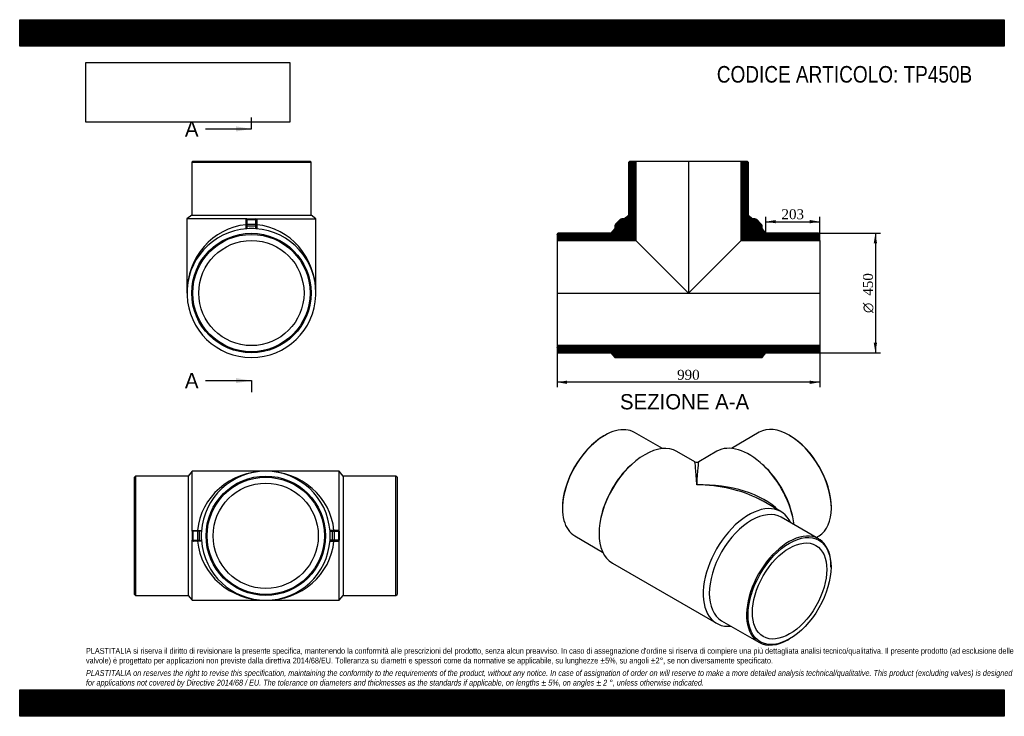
# Model space of a CAD drawing. Header units: millimetres. Extents: x 0 to 3712, y 0 to 2625.
import ezdxf
from ezdxf.enums import TextEntityAlignment as Align
from ezdxf.lldxf.tags import DXFTag

# ---------------------------------------------------------------- set-up
doc = ezdxf.new("R2010")
doc.units = ezdxf.units.MM
doc.header["$LTSCALE"] = 12.5
for name, color, linetype in [('Default', 7, 'Continuous'), ('DV3_Default', 7, 'Continuous'), ('TP450B', 7, 'Continuous')]:
    doc.layers.add(name, color=color, linetype=linetype)
doc.styles.add('SEACAD_Solid_Edge_ANSI', font='seans.ttf')
doc.styles.add('SEACAD_Solid_Edge_ANSI1_Symbols', font='semeca1.ttf')
doc.styles.add('SEACAD_Times_New_Roman', font='times.ttf')
tags = doc.linetypes.add('CENTER2', pattern=[28.575, 19.05, -3.175, 3.175, -3.175]).pattern_tags.tags
tags[10:11] = [DXFTag(74, 4), DXFTag(75, 0), DXFTag(340, '0'), DXFTag(46, 0.0), DXFTag(50, 0.0), DXFTag(44, 0.0), DXFTag(45, 0.0)]
tags[8:9] = [DXFTag(74, 4), DXFTag(75, 0), DXFTag(340, '0'), DXFTag(46, 0.0), DXFTag(50, 0.0), DXFTag(44, 0.0), DXFTag(45, 0.0)]
tags[6:7] = [DXFTag(74, 4), DXFTag(75, 0), DXFTag(340, '0'), DXFTag(46, 0.0), DXFTag(50, 0.0), DXFTag(44, 0.0), DXFTag(45, 0.0)]
tags[4:5] = [DXFTag(74, 4), DXFTag(75, 0), DXFTag(340, '0'), DXFTag(46, 0.0), DXFTag(50, 0.0), DXFTag(44, 0.0), DXFTag(45, 0.0)]
doc.dimstyles.new('ANSImm', dxfattribs={"dimtxt": 37.5, "dimasz": 37.5, "dimexe": 18.75, "dimexo": 0, "dimgap": 9.375, "dimtad": 1, "dimdsep": 46, "dimtxsty": 'SEACAD_Times_New_Roman', "dimblk1": '_SE_FILLED', "dimblk2": '_SE_FILLED', "dimsah": 1, "dimcen": 18.75, "dimazin": 0, "dimtfac": 0.85, "dimtdec": 3, "dimtofl": 0, "dimtmove": 0, "dimatfit": 3, "dimfxl": 1, "dimarcsym": 0})
picture_1 = doc.add_image_def('image1.jpg', size_in_pixel=(4302, 1260))

# ---------------------------------------------------------------- blocks, each defined once
blk = doc.blocks.new('SE')
at = {"layer": 'TP450B', "color": 7, "linetype": 'Continuous'}
for p, q in [((2205.6, 1058.3), (2202.7, 1056.7)), ((2423.1, 1008.8), (2318.1, 1069.4)), ((2788.8, 1070.3), (2683.8, 1009.6)), ((2904.2, 1057.5), (2901.3, 1059.1)), ((2545.2, 959.1), (2478, 997.9)), ((2628.9, 998.7), (2560.2, 959.1)), ((2308.1, 949.8), (2301.4, 943.7)), ((2805.5, 944.5), (2798.8, 950.6)), ((2046.5, 786), (2046.5, 782.7)), ((2870.5, 771.3), (2803.2, 810.1)), ((3060.4, 783.5), (3060.4, 786.8)), ((2193.6, 757), (2191.7, 748.2)), ((3012.4, 668.5), (2871.7, 749.8)), ((2915.2, 749), (2913.3, 757.8)), ((2093.1, 679.7), (2198.1, 619.1)), ((3002.7, 674.1), (3013.8, 680.5)), ((2235, 577), (2627.5, 350.4)), ((3059, 562.3), (3059, 565.5)), ((2646.7, 360.1), (2787.4, 278.8)), ((2899.9, 290), (2902.8, 291.6))]:
    blk.add_line(p, q, dxfattribs=at)
blk.add_arc((2552.7, 972.1), 15, 240.253, 299.4072, dxfattribs=at)
for centre, major_axis, ratio, start_param, end_param in [((2205.6, 874.6), (112.5, 194.9), 0.57735, 0, 3.141593), ((2901.3, 875.4), (-112.5, 194.9), 0.57735, 3.141593, 6.283185), ((2202.7, 876.2), (-110.5, -191.4), 0.57735, 3.926991, 5.497787), ((2904.2, 877), (110.5, -191.4), 0.57735, 0.785398, 2.356194), ((2356.5, 787.4), (-121.5, -210.4), 0.57735, 3.141593, 6.283185), ((2750.4, 788.2), (121.5, -210.4), 0.57735, 0.94533, 3.141593), ((2346.3, 793.3), (-112.5, -194.9), 0.57735, 4.212817, 5.211961), ((2552.7, 674.1), (7.6, -285), 0.025898, 2.340306, 3.125704), ((2552.7, 674.1), (-7.6, -285), 0.025898, 3.157481, 3.94288), ((2760.6, 794.2), (-112.5, 194.9), 0.57735, 4.212817, 5.211961), ((2552.7, 674.1), (354.2, 8.9), 0.559821, 0.494269, 1.5567), ((2552.7, 674.1), (354.2, -8.9), 0.559821, 0.857569, 1.584892), ((2552.7, 674.1), (354.2, -8.9), 0.559821, 0.799494, 0.857569), ((2749, 560.8), (-121.5, -210.4), 0.57735, 2.754276, 6.670502), ((2759.2, 554.9), (-112.5, -194.9), 0.57735, 3.141593, 6.283185), ((2899.9, 473.7), (-112.5, -194.9), 0.57735, 2.356194, 6.283185), ((2899.9, 473.7), (-112.5, -194.9), 0.57735, 0, 0.785398)]:
    blk.add_ellipse(centre, major_axis=major_axis, ratio=ratio, start_param=start_param, end_param=end_param, dxfattribs=at)
for major_axis in [(110.5, 191.4), (-99.1, -171.7)]:
    blk.add_ellipse((2902.8, 472.1), major_axis=major_axis, ratio=0.57735, dxfattribs=at)
blk = doc.blocks.new('SE1')
at = {"layer": 'TP450B', "color": 7, "linetype": 'Continuous'}
for p, q in [((652.7, 2092), (648.7, 2088)), ((648.7, 2088), (1098.7, 2088)), ((648.7, 2088), (648.7, 1889)), ((652.7, 2092), (1094.7, 2092)), ((1098.7, 2088), (1094.7, 2092)), ((1098.7, 1889), (1098.7, 2088)), ((648.7, 1889), (630.7, 1874.5)), ((856.7, 1874.5), (630.7, 1874.5)), ((630.7, 1874.5), (630.7, 1595)), ((648.7, 1889), (1098.7, 1889)), ((853.7, 1869.4), (853.7, 1871.5)), ((853.7, 1852.8), (853.7, 1869.4)), ((856.7, 1874.5), (890.7, 1874.5)), ((856.7, 1874.5), (856.7, 1871.5)), ((856.7, 1871.5), (890.7, 1871.5)), ((856.7, 1871.5), (856.7, 1854.9)), ((890.7, 1871.5), (890.7, 1874.5)), ((890.7, 1874.5), (1116.7, 1874.5)), ((890.7, 1854.9), (890.7, 1871.5)), ((893.7, 1871.5), (893.7, 1869.4)), ((893.7, 1869.4), (893.7, 1852.8)), ((1116.7, 1874.5), (1098.7, 1889)), ((1116.7, 1595), (1116.7, 1874.5)), ((853.7, 1847.8), (853.7, 1852.8)), ((853.7, 1837.1), (853.7, 1847.8)), ((853.7, 1847.8), (856.7, 1847.8)), ((856.7, 1854.9), (890.7, 1854.9)), ((856.7, 1854.9), (856.7, 1847.8)), ((856.7, 1847.8), (890.7, 1847.8)), ((856.7, 1847.8), (856.7, 1837.4)), ((890.7, 1847.8), (890.7, 1854.9)), ((890.7, 1837.4), (890.7, 1847.8)), ((890.7, 1847.8), (893.7, 1847.8)), ((893.7, 1852.8), (893.7, 1847.8)), ((893.7, 1847.8), (893.7, 1837.1))]:
    blk.add_line(p, q, dxfattribs=at)
for radius in [225, 221, 198.3]:
    blk.add_circle((873.7, 1595), radius, dxfattribs=at)
for centre, radius, start, end in [((856.7, 1871.5), 3, 90, 180), ((890.7, 1871.5), 3, 0, 90), ((873.7, 1595), 243, 94.0116, 85.9884), ((873.7, 1595), 243, 85.9884, 94.0116)]:
    blk.add_arc(centre, radius, start, end, dxfattribs=at)
for centre, major_axis, ratio, start_param, end_param in [((856.7, 1869.4), (-3, 0), 0.707107, 4.712389, 6.283185), ((890.7, 1869.4), (-3, 0), 0.707107, 3.141593, 4.712389), ((873.7, 1595), (0, -258), 0.94186, 3.22399, 4.712389), ((856.7, 1852.8), (-3, 0), 0.707107, 4.712389, 6.283185), ((890.7, 1852.8), (-3, 0), 0.707107, 3.141593, 4.712389), ((873.7, 1595), (0, 258), 0.94186, 4.712389, 6.200788)]:
    blk.add_ellipse(centre, major_axis=major_axis, ratio=ratio, start_param=start_param, end_param=end_param, dxfattribs=at)
blk = doc.blocks.new('SE3')
at = {"color": 7, "linetype": 'Continuous', "style": 'SEACAD_Solid_Edge_ANSI'}
blk.add_text('A', height=57.5, dxfattribs=at).set_placement((623, 2242.2), align=Align.TOP_LEFT)
blk = doc.blocks.new('SE4')
at = {"color": 7, "linetype": 'Continuous', "style": 'SEACAD_Solid_Edge_ANSI'}
blk.add_text('A', height=57.5, dxfattribs=at).set_placement((623, 1293.7), align=Align.TOP_LEFT)
blk = doc.blocks.new('SEANNOT_GROUP')
at = {"linetype": 'Continuous'}
blk.add_hatch(color=7, dxfattribs=at).paths.add_polyline_path([(816.2, 2203.8), (873.7, 2213.4), (816.2, 2223)])
at = {"color": 7, "linetype": 'Continuous'}
blk.add_lwpolyline([(701.2, 2213.4), (873.7, 2213.4)], dxfattribs=at)
blk = doc.blocks.new('SEANNOT_GROUP1')
at = {"linetype": 'Continuous'}
blk.add_hatch(color=7, dxfattribs=at).paths.add_polyline_path([(816.2, 1255.4), (873.7, 1265), (816.2, 1274.6)])
at = {"color": 7, "linetype": 'Continuous'}
blk.add_lwpolyline([(701.2, 1265), (873.7, 1265)], dxfattribs=at)
blk = doc.blocks.new('SE2')
at = {"layer": 'Default', "color": 7, "linetype": 'CENTER2'}
for p, q in [((873.7, 2213.4), (873.7, 2256.6)), ((873.7, 1265), (873.7, 1221.9))]:
    blk.add_line(p, q, dxfattribs=at)
at = {"layer": 'Default', "color": 7, "linetype": 'CENTER2', "const_width": 0.0001}
blk.add_lwpolyline([(873.7, 2213.4), (873.7, 1265)], dxfattribs=at)
at = {"layer": 'Default'}
for name in ['SE3', 'SEANNOT_GROUP', 'SE4', 'SEANNOT_GROUP1']:
    blk.add_blockref(name, (0, 0), dxfattribs=at)
blk = doc.blocks.new('SE5')
at = {"layer": 'TP450B', "linetype": 'Continuous'}
h = blk.add_hatch(dxfattribs=at)
h.set_pattern_fill('LINE', scale=0.629921, angle=45, style=0)
edge = h.paths.add_edge_path()
edge.add_line((2026.5, 1816), (2026.5, 1793.3))
edge.add_line((2026.5, 1793.3), (2323.2, 1793.3))
edge.add_line((2323.2, 1793.3), (2323.2, 2092))
edge.add_line((2323.2, 2092), (2300.5, 2092))
edge.add_line((2300.5, 2092), (2296.5, 2088))
edge.add_line((2296.5, 2088), (2296.5, 1889))
edge.add_line((2296.5, 1889), (2278.5, 1874.5))
edge.add_line((2278.5, 1874.5), (2270.6, 1874.5))
edge.add_arc((2270.6, 1864.5), 10, 90, 135)
edge.add_line((2263.5, 1871.5), (2246.9, 1854.9))
edge.add_arc((2254, 1847.8), 10, 135, 180)
edge.add_line((2244, 1847.8), (2244, 1838))
edge.add_line((2244, 1838), (2229.5, 1820))
edge.add_line((2229.5, 1820), (2030.5, 1820))
edge.add_line((2030.5, 1820), (2026.5, 1816))
h = blk.add_hatch(dxfattribs=at)
h.set_pattern_fill('LINE', scale=0.629921, angle=45, style=0)
edge = h.paths.add_edge_path()
edge.add_line((2746.5, 2088), (2742.5, 2092))
edge.add_line((2742.5, 2092), (2719.8, 2092))
edge.add_line((2719.8, 2092), (2719.8, 1793.3))
edge.add_line((2719.8, 1793.3), (3016.5, 1793.3))
edge.add_line((3016.5, 1793.3), (3016.5, 1816))
edge.add_line((3016.5, 1816), (3012.5, 1820))
edge.add_line((3012.5, 1820), (2813.5, 1820))
edge.add_line((2813.5, 1820), (2799, 1838))
edge.add_line((2799, 1838), (2799, 1847.8))
edge.add_arc((2789, 1847.8), 10, 0, 45)
edge.add_line((2796, 1854.9), (2779.4, 1871.5))
edge.add_arc((2772.3, 1864.5), 10, 45, 90)
edge.add_line((2772.3, 1874.5), (2764.5, 1874.5))
edge.add_line((2764.5, 1874.5), (2746.5, 1889))
edge.add_line((2746.5, 1889), (2746.5, 2088))
h = blk.add_hatch(dxfattribs=at)
h.set_pattern_fill('LINE', scale=0.629921, angle=45, style=0)
h.paths.add_polyline_path([(3016.5, 1374), (3016.5, 1396.7), (2026.5, 1396.7), (2026.5, 1374), (2030.5, 1370), (2229.5, 1370), (2244, 1352), (2799, 1352), (2813.5, 1370), (3012.5, 1370)])
at = {"layer": 'DV3_Default', "color": 7, "linetype": 'CENTER2'}
for p, q in [((2521.5, 2093.7), (2521.5, 1593.2)), ((2024.7, 1595), (3018.2, 1595))]:
    blk.add_line(p, q, dxfattribs=at)
at = {"layer": 'TP450B', "color": 7, "linetype": 'Continuous'}
for p, q in [((2296.5, 2088), (2300.5, 2092)), ((2296.5, 1889), (2296.5, 2088)), ((2300.5, 2092), (2323.2, 2092)), ((2323.2, 2092), (2719.8, 2092)), ((2323.2, 2092), (2323.2, 1793.3)), ((2719.8, 2092), (2742.5, 2092)), ((2719.8, 1793.3), (2719.8, 2092)), ((2742.5, 2092), (2746.5, 2088)), ((2746.5, 2088), (2746.5, 1889)), ((2263.5, 1871.5), (2246.9, 1854.9)), ((2278.5, 1874.5), (2270.6, 1874.5)), ((2278.5, 1874.5), (2296.5, 1889)), ((2746.5, 1889), (2764.5, 1874.5)), ((2772.3, 1874.5), (2764.5, 1874.5)), ((2796, 1854.9), (2779.4, 1871.5)), ((2026.5, 1816), (2030.5, 1820)), ((2229.5, 1820), (2030.5, 1820)), ((2244, 1838), (2229.5, 1820)), ((2244, 1847.8), (2244, 1838)), ((2799, 1838), (2799, 1847.8)), ((2813.5, 1820), (2799, 1838)), ((3012.5, 1820), (2813.5, 1820)), ((3012.5, 1820), (3016.5, 1816)), ((2026.5, 1816), (2026.5, 1793.3)), ((2026.5, 1793.3), (2026.5, 1396.7)), ((2026.5, 1793.3), (2323.2, 1793.3)), ((2323.2, 1793.3), (2521.5, 1595)), ((2521.5, 1595), (2719.8, 1793.3)), ((2719.8, 1793.3), (3016.5, 1793.3)), ((3016.5, 1793.3), (3016.5, 1816)), ((3016.5, 1793.3), (3016.5, 1396.7)), ((3016.5, 1396.7), (2026.5, 1396.7)), ((2026.5, 1396.7), (2026.5, 1374)), ((2030.5, 1370), (2026.5, 1374)), ((3016.5, 1374), (3012.5, 1370)), ((3016.5, 1374), (3016.5, 1396.7)), ((2030.5, 1370), (2229.5, 1370)), ((2229.5, 1370), (2244, 1352)), ((2244, 1352), (2799, 1352)), ((2799, 1352), (2813.5, 1370)), ((2813.5, 1370), (3012.5, 1370))]:
    blk.add_line(p, q, dxfattribs=at)
for centre, start, end in [((2270.6, 1864.5), 90, 135), ((2772.3, 1864.5), 45, 90), ((2254, 1847.8), 135, 180), ((2789, 1847.8), 0, 45)]:
    blk.add_arc(centre, 10, start, end, dxfattribs=at)
blk = doc.blocks.new('GDimGGroup')
at = {"layer": 'Default', "linetype": 'Continuous'}
for points in [[(3232.7, 1782.5), (3226.5, 1820), (3220.2, 1782.5)], [(3232.7, 1407.5), (3220.2, 1407.5), (3226.5, 1370)]]:
    blk.add_hatch(color=7, dxfattribs=at).paths.add_polyline_path(points)
at = {"layer": 'Default', "color": 7, "linetype": 'Continuous'}
for p, q in [((3012.5, 1820), (3245.2, 1820)), ((3226.5, 1820), (3226.5, 1370)), ((3012.5, 1370), (3245.2, 1370))]:
    blk.add_line(p, q, dxfattribs=at)
for s, style, p in [('450', 'SEACAD_Times_New_Roman', (3179.6, 1584.9)), ('O', 'SEACAD_Solid_Edge_ANSI1_Symbols', (3179.6, 1519.7))]:
    blk.add_text(s, height=37.5, rotation=90, dxfattribs=dict(at, style=style)).set_placement(p, align=Align.TOP_LEFT)
blk = doc.blocks.new('DMBLK42')
at = {"layer": 'Default', "linetype": 'Continuous'}
for points in [[(2064, 1252.5), (2064, 1265), (2026.5, 1258.8)], [(2979, 1252.5), (3016.5, 1258.8), (2979, 1265)]]:
    blk.add_hatch(color=7, dxfattribs=at).paths.add_polyline_path(points)
at = {"layer": 'Default', "color": 7, "linetype": 'Continuous'}
for p, q in [((2026.5, 1595), (2026.5, 1240)), ((3016.5, 1595), (3016.5, 1240)), ((3016.5, 1258.8), (2026.5, 1258.8))]:
    blk.add_line(p, q, dxfattribs=at)
at = {"layer": 'Default', "color": 7, "linetype": 'Continuous', "style": 'SEACAD_Times_New_Roman'}
blk.add_text('990', height=37.5, dxfattribs=at).set_placement((2478.8, 1305.7), align=Align.TOP_LEFT)
blk = doc.blocks.new('_SE_FILLED')
at = {"color": 0}
blk.add_line((0, 0), (-1, 0), dxfattribs=at)
blk.add_solid([(0, 0), (-1, -0.1665), (-1, 0.1665), (0, 0)], dxfattribs=at)
blk = doc.blocks.new('DMBLK43')
at = {"layer": 'Default', "linetype": 'Continuous'}
for points in [[(2851, 1870.2), (2813.5, 1863.9), (2851, 1857.7)], [(2979, 1870.2), (2979, 1857.7), (3016.5, 1863.9)]]:
    blk.add_hatch(color=7, dxfattribs=at).paths.add_polyline_path(points)
at = {"layer": 'Default', "color": 7, "linetype": 'Continuous'}
for p, q in [((2813.5, 1820), (2813.5, 1882.7)), ((2813.5, 1863.9), (3016.5, 1863.9)), ((3016.5, 1816), (3016.5, 1882.7))]:
    blk.add_line(p, q, dxfattribs=at)
at = {"layer": 'Default', "color": 7, "linetype": 'Continuous', "style": 'SEACAD_Times_New_Roman'}
blk.add_text('203', height=37.5, dxfattribs=at).set_placement((2872.3, 1910.8), align=Align.TOP_LEFT)
blk = doc.blocks.new('SE6')
at = {"layer": 'TP450B', "color": 7, "linetype": 'Continuous'}
for p, q in [((436.7, 905.2), (432.7, 901.2)), ((432.7, 459.2), (432.7, 901.2)), ((436.7, 905.2), (436.7, 455.2)), ((635.7, 905.2), (436.7, 905.2)), ((650.2, 923.2), (635.7, 905.2)), ((635.7, 905.2), (635.7, 455.2)), ((650.2, 697.2), (650.2, 923.2)), ((927.7, 923.2), (650.2, 923.2)), ((1205.2, 923.2), (927.7, 923.2)), ((1205.2, 697.2), (1205.2, 923.2)), ((1219.7, 905.2), (1205.2, 923.2)), ((1219.7, 905.2), (1219.7, 455.2)), ((1418.7, 905.2), (1219.7, 905.2)), ((1418.7, 455.2), (1418.7, 905.2)), ((1422.7, 901.2), (1418.7, 905.2)), ((1422.7, 901.2), (1422.7, 459.2)), ((650.2, 697.2), (650.2, 663.2)), ((653.2, 697.2), (650.2, 697.2)), ((653.2, 700.2), (655.3, 700.2)), ((653.2, 697.2), (653.2, 663.2)), ((669.8, 697.2), (653.2, 697.2)), ((655.3, 700.2), (671.9, 700.2)), ((669.8, 697.2), (669.8, 663.2)), ((676.9, 697.2), (669.8, 697.2)), ((671.9, 700.2), (676.9, 700.2)), ((676.9, 700.2), (685.6, 700.2)), ((676.9, 700.2), (676.9, 697.2)), ((676.9, 697.2), (676.9, 663.2)), ((685.3, 697.2), (676.9, 697.2)), ((1178.6, 700.2), (1169.9, 700.2)), ((1170.1, 697.2), (1178.6, 697.2)), ((1178.6, 700.2), (1178.6, 697.2)), ((1183.6, 700.2), (1178.6, 700.2)), ((1178.6, 697.2), (1185.7, 697.2)), ((1178.6, 697.2), (1178.6, 663.2)), ((1200.2, 700.2), (1183.6, 700.2)), ((1185.7, 697.2), (1202.3, 697.2)), ((1185.7, 697.2), (1185.7, 663.2)), ((1202.2, 700.2), (1200.2, 700.2)), ((1202.3, 697.2), (1205.2, 697.2)), ((1202.3, 697.2), (1202.3, 663.2)), ((1205.2, 697.2), (1205.2, 663.2)), ((650.2, 437.2), (650.2, 663.2)), ((650.2, 663.2), (653.2, 663.2)), ((653.2, 663.2), (669.8, 663.2)), ((655.3, 660.2), (653.2, 660.2)), ((671.9, 660.2), (655.3, 660.2)), ((669.8, 663.2), (676.9, 663.2)), ((676.9, 660.2), (671.9, 660.2)), ((676.9, 663.2), (685.3, 663.2)), ((676.9, 663.2), (676.9, 660.2)), ((685.6, 660.2), (676.9, 660.2)), ((1169.9, 660.2), (1178.6, 660.2)), ((1178.6, 663.2), (1170.1, 663.2)), ((1178.6, 663.2), (1178.6, 660.2)), ((1185.7, 663.2), (1178.6, 663.2)), ((1178.6, 660.2), (1183.6, 660.2)), ((1183.6, 660.2), (1200.2, 660.2)), ((1202.3, 663.2), (1185.7, 663.2)), ((1200.2, 660.2), (1202.2, 660.2)), ((1205.2, 663.2), (1202.3, 663.2)), ((1205.2, 437.2), (1205.2, 663.2)), ((432.7, 459.2), (436.7, 455.2)), ((436.7, 455.2), (635.7, 455.2)), ((635.7, 455.2), (650.2, 437.2)), ((1205.2, 437.2), (1219.7, 455.2)), ((1219.7, 455.2), (1418.7, 455.2)), ((1418.7, 455.2), (1422.7, 459.2)), ((650.2, 437.2), (927.7, 437.2)), ((927.7, 437.2), (1205.2, 437.2))]:
    blk.add_line(p, q, dxfattribs=at)
for radius in [225, 221, 198.3]:
    blk.add_circle((927.7, 680.2), radius, dxfattribs=at)
for centre, radius, start, end in [((927.7, 680.2), 243, 4.0116, 175.9884), ((653.2, 697.2), 3, 90, 180), ((927.7, 680.2), 243, 175.9884, 184.0116), ((927.7, 680.2), 243, 355.9884, 4.0116), ((1202.2, 697.2), 3, 0, 90), ((653.2, 663.2), 3, 180, 270), ((927.7, 680.2), 243, 184.0116, 355.9884), ((1202.2, 663.2), 3, 270, 0)]:
    blk.add_arc(centre, radius, start, end, dxfattribs=at)
for centre, major_axis, ratio, start_param, end_param in [((927.7, 680.2), (-258, 0), 0.94186, 4.712389, 6.200788), ((927.7, 680.2), (258, 0), 0.94186, 0.082398, 1.570796), ((655.3, 697.2), (0, 3), 0.707107, 0, 1.570796), ((671.9, 697.2), (0, 3), 0.707107, 0, 1.570796), ((1183.6, 697.2), (0, 3), 0.707107, 4.712389, 6.283185), ((1200.2, 697.2), (0, 3), 0.707107, 4.712389, 6.283185), ((655.3, 663.2), (0, 3), 0.707107, 1.570796, 3.141593), ((671.9, 663.2), (0, 3), 0.707107, 1.570796, 3.141593), ((927.7, 680.2), (258, 0), 0.94186, 3.22399, 4.712389), ((927.7, 680.2), (258, 0), 0.94186, 4.712389, 6.200788), ((1183.6, 663.2), (0, 3), 0.707107, 3.141593, 4.712389), ((1200.2, 663.2), (0, 3), 0.707107, 3.141593, 4.712389)]:
    blk.add_ellipse(centre, major_axis=major_axis, ratio=ratio, start_param=start_param, end_param=end_param, dxfattribs=at)

msp = doc.modelspace()

# ---------------------------------------------------------------- hatches: boundary and pattern name
at = {"layer": 'Default', "linetype": 'Continuous'}
h = msp.add_hatch(dxfattribs=at)
h.set_pattern_fill('LINE', scale=0.629921, angle=45, style=0)
h.paths.add_polyline_path([(3712.5, 2525), (3712.5, 2625), (0, 2625), (0, 2525)])
for points in [[(3712.5, 2525), (3712.5, 2625), (0, 2625), (0, 2525)], [(3712.5, 0), (3712.5, 100), (0, 100), (0, 0)]]:
    msp.add_hatch(color=7, dxfattribs=at).paths.add_polyline_path(points)
h = msp.add_hatch(dxfattribs=at)
h.set_pattern_fill('LINE', scale=0.629921, angle=45, style=0)
h.paths.add_polyline_path([(3712.5, 0), (3712.5, 100), (0, 100), (0, 0)])

# ---------------------------------------------------------------- linework, layer by layer
at = {"layer": 'Default', "color": 7, "linetype": 'Continuous'}
for p, q in [((0, 2625), (3712.5, 2625)), ((0, 2525), (0, 2625)), ((3712.5, 2625), (3712.5, 2525)), ((3712.5, 2525), (0, 2525)), ((0, 100), (3712.5, 100)), ((0, 0), (0, 100)), ((3712.5, 100), (3712.5, 0)), ((3712.5, 0), (0, 0))]:
    msp.add_line(p, q, dxfattribs=at)

# ---------------------------------------------------------------- block references
at = {"layer": 'Default'}
for name in ['SE2', 'SE1', 'SE5', 'GDimGGroup', 'SE', 'SE6']:
    msp.add_blockref(name, (0, 0), dxfattribs=at)

# ---------------------------------------------------------------- texts
at = {"layer": 'Default', "color": 7, "linetype": 'Continuous', "style": 'SEACAD_Solid_Edge_ANSI'}
msp.add_text('SEZIONE A-A', height=57.5, dxfattribs=at).set_placement((2263.252, 1214.113), align=Align.TOP_LEFT)
at = {"layer": 'Default', "attachment_point": 1}
for s, insert, char_height, width in [('{\\fArial Narrow|b0||i0||c0|p34;\\C7;\\H62.5;\\W1.;CODICE ARTICOLO: TP450B}', (2628.577, 2450.419), 62.5, 1038.37232), ("{\\fArial Narrow|b0||i0||c0|p34;\\C7;\\H21.875;\\W1.;PLASTITALIA si riserva il diritto di revisionare la presente specifica, mantenendo la conformità alle prescrizioni del prodotto, senza alcun preavviso. In caso di assegnazione d'ordine si riserva di compiere una più dettagliata analisi tecnico/qualitativa. Il presente prodotto (ad esclusione delle \\P}{\\fArial Narrow|b0||i0||c0|p34;\\C7;\\H21.875;\\W1.;valvole) è progettato per applicazioni non previste dalla direttiva 2014/68/EU. Tolleranza su diametri e spessori come da normative se applicabile, su lunghezze ±5%, su angoli ±2°, se non diversamente specificato.\\P}{\\fArial Narrow|b0||i0||c0|p34;\\C7;\\H6.25;\\W1.;   \\P}{\\fArial Narrow|b0||i1||c0|p34;\\C7;\\H21.875;\\W1.;PLASTITALIA on reserves the right to revise this specification, maintaining the conformity to the requirements of the product, without any notice. In case of assignation of order on will reserve to make a more detailed analysis technical/qualitative. This product (excluding valves) is designed \\P}{\\fArial Narrow|b0||i1||c0|p34;\\C7;\\H21.875;\\W1.;for applications not covered by Directive 2014/68 / EU. The tolerance on diameters and thicknesses as the standards if applicable, on lengths ± 5%, on angles ± 2 °, unless otherwise indicated.\\P}", (250, 257.53), 21.875, 3212.5)]:
    msp.add_mtext(s, dxfattribs=dict(at, insert=insert, char_height=char_height, width=width))

# ---------------------------------------------------------------- dimensions: what is measured, and where the dimension line sits
at = {"layer": 'Default', "color": 7, "linetype": 'Continuous'}
dim = msp.add_linear_dim(base=(3016.452, 1863.935), p1=(2813.452, 1819.964), p2=(3016.452, 1815.964), text='\\A1;<>', dimstyle='ANSImm', dxfattribs=at)
dim.commit()
dim.dimension.update_dxf_attribs({"geometry": 'DMBLK43', "text_midpoint": (2914.952, 1863.935), "dimtype": 160})
dim = msp.add_linear_dim(base=(3016.452, 1258.787), p1=(3016.452, 1594.964), p2=(2026.452, 1594.964), angle=180, text='\\A1;<>', dimstyle='ANSImm', dxfattribs=at)
dim.commit()
dim.dimension.update_dxf_attribs({"geometry": 'DMBLK42', "text_midpoint": (2521.452, 1258.787), "dimtype": 161})

# ---------------------------------------------------------------- pictures from other files: only their frames are drawn
image = msp.add_image(picture_1, insert=(250, 2238.79), size_in_units=(768.214, 225))
image.dxf.flags = 7

doc.saveas('drawing.dxf')
